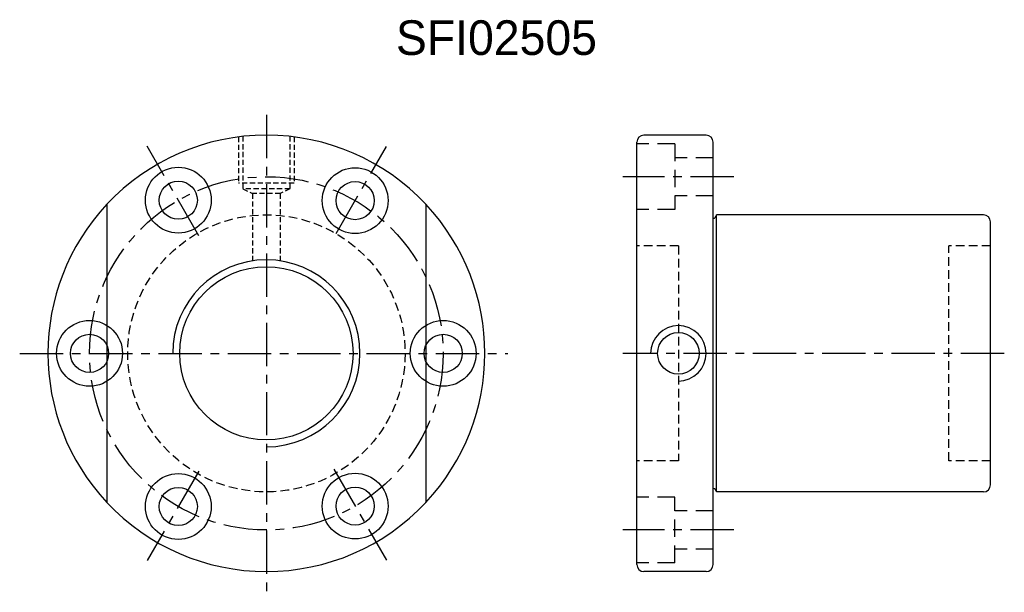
# Model space of a CAD drawing. Extents: x 39 to 181, y 57 to 139.
import ezdxf

# ---------------------------------------------------------------- set-up
doc = ezdxf.new("R2010")
doc.units = 0
doc.header["$MEASUREMENT"] = 0
doc.linetypes.add('CENTER', pattern=[2, 1.25, -0.25, 0.25, -0.25])
doc.linetypes.add('HIDDEN', pattern=[0.375, 0.25, -0.125])
for name, color, linetype in [('CEN', 1, 'CENTER'), ('DIM', 4, 'CONTINUOUS'), ('HID', 2, 'HIDDEN'), ('OUT', 3, 'CONTINUOUS')]:
    doc.layers.add(name, color=color, linetype=linetype)

msp = doc.modelspace()

# ---------------------------------------------------------------- linework, layer by layer
at = {"layer": 'CEN', "color": 7, "ltscale": 5}
for p, q in [((74.3, 125.49), (74.3, 56.57)), ((64.56, 108.06), (57.1, 120.98)), ((84.36, 108.38), (91.6, 120.92)), ((141.71, 116.57), (125.72, 116.57)), ((38.73, 91.07), (109.11, 91.07)), ((180.72, 91.07), (125.72, 91.07)), ((64.56, 74.07), (57.1, 61.16)), ((84.02, 74.35), (91.6, 61.22)), ((141.71, 65.57), (125.72, 65.57))]:
    msp.add_line(p, q, dxfattribs=at)
msp.add_circle((74.3, 91.07), 25.5, dxfattribs=at)
at = {"layer": 'DIM', "color": 7}
for centre, radius in [((74.3, 91.07), 12.5), ((48.8, 91.07), 4.75), ((99.8, 91.07), 4.75), ((48.8, 91.07), 2.75), ((99.8, 91.07), 2.75)]:
    msp.add_circle(centre, radius, dxfattribs=at)
for centre, radius, start, end in [((74.3, 91.07), 31.5, 136.8997, 223.1003), ((74.3, 91.07), 31.5, 316.8997, 43.1003), ((74.3, 91.07), 13.5, 270, 180), ((133.72, 91.07), 4, 270, 180)]:
    msp.add_arc(centre, radius, start, end, dxfattribs=at)
at = {"layer": 'HID', "color": 7, "ltscale": 3}
for p, q in [((70.3, 122.31), (70.3, 115.63)), ((70.9, 122.39), (70.9, 114.83)), ((77.7, 122.39), (77.7, 114.83)), ((78.3, 122.31), (78.3, 115.63)), ((78.3, 115.63), (70.3, 115.63)), ((70.9, 114.83), (72.3, 114.13)), ((77.7, 114.83), (70.9, 114.83)), ((72.3, 114.13), (72.3, 104.53)), ((76.3, 114.13), (72.3, 114.13)), ((77.7, 114.83), (76.3, 114.13)), ((76.3, 114.13), (76.3, 104.53))]:
    msp.add_line(p, q, dxfattribs=at)
at = {"layer": 'HID', "color": 7, "ltscale": 10}
for p, q in [((133.22, 121.32), (127.72, 121.32)), ((133.22, 121.32), (133.22, 111.82)), ((138.72, 119.32), (133.22, 119.32)), ((138.72, 113.82), (133.22, 113.82)), ((133.22, 111.82), (127.72, 111.82)), ((133.22, 70.32), (127.72, 70.32)), ((133.22, 60.82), (133.22, 70.32)), ((138.72, 68.32), (133.22, 68.32)), ((138.72, 62.82), (133.22, 62.82)), ((133.22, 60.82), (127.72, 60.82))]:
    msp.add_line(p, q, dxfattribs=at)
at = {"layer": 'HID', "color": 7, "ltscale": 5}
for p, q in [((133.72, 106.57), (127.72, 106.57)), ((133.72, 106.57), (133.72, 75.57)), ((172.72, 75.57), (172.72, 106.57)), ((178.72, 106.57), (172.72, 106.57)), ((133.72, 75.57), (127.72, 75.57)), ((178.72, 75.57), (172.72, 75.57))]:
    msp.add_line(p, q, dxfattribs=at)
msp.add_circle((74.3, 91.07), 20, dxfattribs=at)
at = {"layer": 'OUT', "color": 7, "ltscale": 5}
for p, q in [((137.72, 122.57), (128.72, 122.57)), ((127.72, 60.57), (127.72, 121.57)), ((138.72, 60.57), (138.72, 121.57)), ((51.3, 112.59), (51.3, 69.55)), ((97.3, 112.59), (97.3, 69.55)), ((177.72, 111.07), (139.22, 111.07)), ((178.72, 72.07), (178.72, 110.07)), ((177.72, 71.07), (139.22, 71.07)), ((137.72, 59.57), (128.72, 59.57))]:
    msp.add_line(p, q, dxfattribs=at)
at = {"layer": 'OUT', "color": 7}
msp.add_line((139.22, 71.07), (139.22, 111.07), dxfattribs=at)
for centre, radius in [((61.6, 113.18), 4.75), ((87.1, 113.12), 4.75), ((61.6, 113.18), 2.75), ((87.1, 113.12), 2.75), ((133.72, 91.07), 3), ((61.6, 68.96), 4.75), ((87.1, 69.02), 4.75), ((61.6, 68.96), 2.75), ((87.1, 69.02), 2.75)]:
    msp.add_circle(centre, radius, dxfattribs=at)
for centre, radius, start, end in [((74.3, 91.07), 31.5, 43.1003, 136.8997), ((138.72, 111.07), 0.5, 270, 0), ((138.72, 71.07), 0.5, 0, 90), ((74.3, 91.07), 31.5, 223.1003, 316.8997)]:
    msp.add_arc(centre, radius, start, end, dxfattribs=at)
at = {"layer": 'OUT', "color": 7, "ltscale": 5}
for centre, start, end in [((128.72, 121.57), 90, 180), ((137.72, 121.57), 0, 90), ((177.72, 110.07), 0, 90), ((177.72, 72.07), 270, 0), ((128.72, 60.57), 180, 270), ((137.72, 60.57), 270, 0)]:
    msp.add_arc(centre, 1, start, end, dxfattribs=at)

# ---------------------------------------------------------------- texts
at = {"layer": 'DIM', "color": 7}
msp.add_text('SFI02505', height=5, dxfattribs=at).set_placement((92.98, 134.15))

doc.saveas('drawing.dxf')
